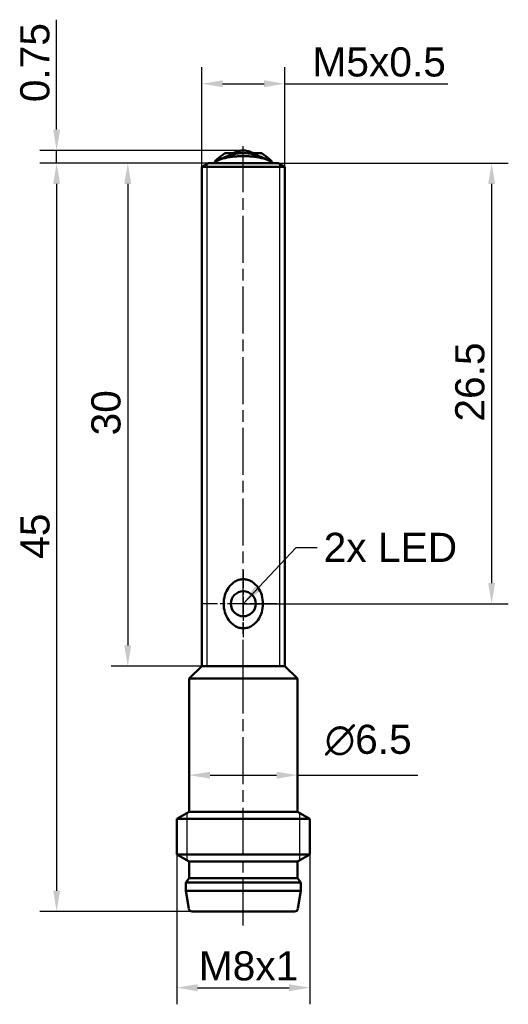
# Model space of a CAD drawing. Header units: millimetres. Extents: x 30.4 to 59.8, y 12.2 to 71.4.
import ezdxf

# ---------------------------------------------------------------- set-up
doc = ezdxf.new("R2010")
doc.units = ezdxf.units.MM
doc.header["$LTSCALE"] = 0.5
doc.linetypes.add('CHAIN', pattern=[0.3543, 0.2362, -0.0295, 0.0591, -0.0295])
for name, color, linetype, lineweight in [('Bemaßungen(DIN)', 179, 'Continuous', 25), ('Gewinde(DIN)', 179, 'Continuous', 25), ('Mittellinie(DIN)', 179, 'CHAIN', 25), ('Mittelpunktmarkierung(DIN)', 179, 'Continuous', 25), ('Sichtbare Kanten(DIN)', 179, 'Continuous', 50), ('Symbole(DIN)', 179, 'Continuous', 25)]:
    doc.layers.add(name, color=color, linetype=linetype, lineweight=lineweight)
doc.styles.add('STANDARD-BSI~0', font='arial.ttf')
doc.dimstyles.new('Katalogzeichnungen', dxfattribs={"dimscale": 0.5, "dimtxt": 3.5, "dimasz": 2.5, "dimexe": 2, "dimexo": 0, "dimgap": 0.8, "dimtad": 1, "dimrnd": 1e-08, "dimdsep": 46, "dimtxsty": 'STANDARD-BSI~0', "dimcen": 0.09, "dimdle": 10, "dimclrd": 250, "dimclre": 250, "dimclrt": 250, "dimazin": 2, "dimtfac": 1, "dimtmove": 0, "dimatfit": 3, "dimfxl": 1, "dimtolj": 1, "dimtzin": 0, "dimlwd": 25, "dimlwe": 25, "dimarcsym": 0})
doc.dimstyles.new('Katalogzeichnungen$7', dxfattribs={"dimscale": 0.5, "dimtxt": 3.5, "dimasz": 2.5, "dimexe": 2, "dimexo": 0, "dimgap": 0.8, "dimtad": 1, "dimrnd": 1e-08, "dimdsep": 46, "dimtxsty": 'STANDARD-BSI~0', "dimcen": 0.09, "dimdle": 10, "dimclrd": 179, "dimclre": 250, "dimclrt": 250, "dimazin": 2, "dimtfac": 1, "dimtmove": 0, "dimatfit": 3, "dimfxl": 1, "dimtolj": 1, "dimtzin": 0, "dimlwd": 25, "dimlwe": 25, "dimarcsym": 0})

# ---------------------------------------------------------------- blocks, each defined once
blk = doc.blocks.new('*D4')
at = {"layer": 'Bemaßungen(DIN)', "color": 250, "linetype": 'Continuous', "lineweight": 25}
for p, q in [((45.975, 62.744), (59.789, 62.744)), ((58.789, 61.494), (58.789, 37.494)), ((43.875, 36.244), (59.789, 36.244))]:
    blk.add_line(p, q, dxfattribs=at)
at = {"layer": 'Bemaßungen(DIN)', "color": 250, "linetype": 'Continuous'}
for points in [[(58.581, 61.494), (58.998, 61.494), (58.789, 62.744)], [(58.581, 37.494), (58.998, 37.494), (58.789, 36.244)]]:
    blk.add_solid(points, dxfattribs=at)
at = {"layer": 'Defpoints', "color": 0, "linetype": 'Continuous'}
for p in [(45.975, 62.744), (43.875, 36.244), (58.789, 36.244)]:
    blk.add_point(p, dxfattribs=at)
at = {"layer": 'Bemaßungen(DIN)', "color": 250, "linetype": 'Continuous', "lineweight": 25, "insert": (56.602, 47.2), "char_height": 1.75, "attachment_point": 1, "rotation": 90, "style": 'STANDARD-BSI~0'}
blk.add_mtext('\\A1;26.5', dxfattribs=at)
blk = doc.blocks.new('*D5')
at = {"layer": 'Bemaßungen(DIN)', "color": 250, "linetype": 'Continuous', "lineweight": 25}
for p, q in [((40.625, 31.744), (40.625, 24.939)), ((47.125, 31.744), (47.125, 24.939)), ((41.875, 25.939), (45.875, 25.939)), ((47.125, 25.939), (54.366, 25.939))]:
    blk.add_line(p, q, dxfattribs=at)
at = {"layer": 'Bemaßungen(DIN)', "color": 250, "linetype": 'Continuous'}
for points in [[(41.875, 26.147), (41.875, 25.731), (40.625, 25.939)], [(45.875, 26.147), (45.875, 25.731), (47.125, 25.939)]]:
    blk.add_solid(points, dxfattribs=at)
at = {"layer": 'Defpoints', "color": 0, "linetype": 'Continuous'}
for p in [(40.625, 31.744), (47.125, 31.744), (47.125, 25.939)]:
    blk.add_point(p, dxfattribs=at)
at = {"layer": 'Bemaßungen(DIN)', "color": 250, "linetype": 'Continuous', "lineweight": 25, "insert": (48.775, 28.972), "char_height": 1.75, "attachment_point": 1, "style": 'STANDARD-BSI~0'}
blk.add_mtext('\\A1;{\\fAIGDT|b0|i0;\\H1.7500;\\ln}\\fArial|b0|i0;\\H1.7500;6.5', dxfattribs=at)
blk = doc.blocks.new('*D6')
at = {"layer": 'Bemaßungen(DIN)', "color": 250, "linetype": 'Continuous', "lineweight": 25}
for p, q in [((41.775, 62.744), (35.935, 62.744)), ((36.935, 61.494), (36.935, 33.744)), ((41.375, 32.494), (35.935, 32.494))]:
    blk.add_line(p, q, dxfattribs=at)
at = {"layer": 'Bemaßungen(DIN)', "color": 250, "linetype": 'Continuous'}
for points in [[(36.727, 61.494), (37.143, 61.494), (36.935, 62.744)], [(36.727, 33.744), (37.143, 33.744), (36.935, 32.494)]]:
    blk.add_solid(points, dxfattribs=at)
at = {"layer": 'Defpoints', "color": 0, "linetype": 'Continuous'}
for p in [(41.775, 62.744), (36.935, 32.494), (41.375, 32.494)]:
    blk.add_point(p, dxfattribs=at)
at = {"layer": 'Bemaßungen(DIN)', "color": 250, "linetype": 'Continuous', "lineweight": 25, "insert": (34.747, 46.369), "char_height": 1.75, "attachment_point": 1, "rotation": 90, "style": 'STANDARD-BSI~0'}
blk.add_mtext('\\A1;30', dxfattribs=at)
blk = doc.blocks.new('*D7')
at = {"layer": 'Bemaßungen(DIN)', "color": 250, "linetype": 'Continuous', "lineweight": 25}
for p, q in [((41.775, 62.744), (31.663, 62.744)), ((32.663, 61.494), (32.663, 18.994)), ((40.796, 17.744), (31.663, 17.744))]:
    blk.add_line(p, q, dxfattribs=at)
at = {"layer": 'Bemaßungen(DIN)', "color": 250, "linetype": 'Continuous'}
for points in [[(32.455, 61.494), (32.871, 61.494), (32.663, 62.744)], [(32.455, 18.994), (32.871, 18.994), (32.663, 17.744)]]:
    blk.add_solid(points, dxfattribs=at)
at = {"layer": 'Defpoints', "color": 0, "linetype": 'Continuous'}
for p in [(41.775, 62.744), (32.663, 17.744), (40.796, 17.744)]:
    blk.add_point(p, dxfattribs=at)
at = {"layer": 'Bemaßungen(DIN)', "color": 250, "linetype": 'Continuous', "lineweight": 25, "insert": (30.483, 38.949), "char_height": 1.75, "attachment_point": 1, "rotation": 90, "style": 'STANDARD-BSI~0'}
blk.add_mtext('\\A1;45', dxfattribs=at)
blk = doc.blocks.new('*D8')
at = {"layer": 'Bemaßungen(DIN)', "color": 250, "linetype": 'Continuous', "lineweight": 25}
for p, q in [((32.663, 64.756), (32.663, 71.365)), ((43.875, 63.506), (31.663, 63.506)), ((32.663, 62.744), (32.663, 63.506)), ((41.775, 62.744), (31.663, 62.744)), ((32.663, 61.494), (32.663, 60.244))]:
    blk.add_line(p, q, dxfattribs=at)
at = {"layer": 'Bemaßungen(DIN)', "color": 250, "linetype": 'Continuous'}
for points in [[(32.455, 64.756), (32.871, 64.756), (32.663, 63.506)], [(32.455, 61.494), (32.871, 61.494), (32.663, 62.744)]]:
    blk.add_solid(points, dxfattribs=at)
at = {"layer": 'Defpoints', "color": 0, "linetype": 'Continuous'}
for p in [(32.663, 63.506), (43.875, 63.506), (41.775, 62.744)]:
    blk.add_point(p, dxfattribs=at)
at = {"layer": 'Bemaßungen(DIN)', "color": 250, "linetype": 'Continuous', "lineweight": 25, "insert": (30.476, 66.406), "char_height": 1.75, "attachment_point": 1, "rotation": 90, "style": 'STANDARD-BSI~0'}
blk.add_mtext('\\A1;0.75', dxfattribs=at)
blk = doc.blocks.new('*D9')
at = {"layer": 'Bemaßungen(DIN)', "color": 250, "linetype": 'Continuous', "lineweight": 25}
for p, q in [((39.875, 21.177), (39.875, 12.162)), ((47.875, 21.177), (47.875, 12.162)), ((41.125, 13.162), (46.625, 13.162))]:
    blk.add_line(p, q, dxfattribs=at)
at = {"layer": 'Bemaßungen(DIN)', "color": 250, "linetype": 'Continuous'}
for points in [[(41.125, 13.37), (41.125, 12.954), (39.875, 13.162)], [(46.625, 13.37), (46.625, 12.954), (47.875, 13.162)]]:
    blk.add_solid(points, dxfattribs=at)
at = {"layer": 'Defpoints', "color": 0, "linetype": 'Continuous'}
for p in [(39.875, 21.177), (47.875, 21.177), (47.875, 13.162)]:
    blk.add_point(p, dxfattribs=at)
at = {"layer": 'Bemaßungen(DIN)', "color": 250, "linetype": 'Continuous', "lineweight": 25, "insert": (41.201, 15.349), "char_height": 1.75, "attachment_point": 1, "style": 'STANDARD-BSI~0'}
blk.add_mtext('\\A1;\\fArial|b0|i0;\\H1.7500;M8x1', dxfattribs=at)
blk = doc.blocks.new('*D10')
at = {"layer": 'Bemaßungen(DIN)', "color": 250, "linetype": 'Continuous', "lineweight": 25}
for p, q in [((41.375, 62.513), (41.375, 68.513)), ((46.375, 62.513), (46.375, 68.513)), ((42.625, 67.513), (45.125, 67.513)), ((46.375, 67.513), (56.163, 67.513))]:
    blk.add_line(p, q, dxfattribs=at)
at = {"layer": 'Bemaßungen(DIN)', "color": 250, "linetype": 'Continuous'}
for points in [[(42.625, 67.721), (42.625, 67.305), (41.375, 67.513)], [(45.125, 67.721), (45.125, 67.305), (46.375, 67.513)]]:
    blk.add_solid(points, dxfattribs=at)
at = {"layer": 'Defpoints', "color": 0, "linetype": 'Continuous'}
for p in [(46.375, 67.513), (41.375, 62.513), (46.375, 62.513)]:
    blk.add_point(p, dxfattribs=at)
at = {"layer": 'Bemaßungen(DIN)', "color": 250, "linetype": 'Continuous', "lineweight": 25, "insert": (48.025, 69.7), "char_height": 1.75, "attachment_point": 1, "style": 'STANDARD-BSI~0'}
blk.add_mtext('\\A1;\\fArial|b0|i0;\\H1.7500;M5x0.5', dxfattribs=at)

msp = doc.modelspace()

# ---------------------------------------------------------------- linework, layer by layer
at = {"layer": 'Gewinde(DIN)'}
for p, q in [((41.676, 62.687), (41.676, 32.494)), ((46.074, 32.494), (46.074, 62.687)), ((40.474, 23.657), (40.474, 20.831)), ((47.276, 20.831), (47.276, 23.657))]:
    msp.add_line(p, q, dxfattribs=at)
at = {"layer": 'Mittellinie(DIN)', "linetype": 'CHAIN', "ltscale": 23.990969}
for p, q in [((43.875, 31.244), (43.875, 63.763)), ((43.875, 16.901), (43.875, 32.994))]:
    msp.add_line(p, q, dxfattribs=at)
at = {"layer": 'Mittelpunktmarkierung(DIN)', "linetype": 'CHAIN', "ltscale": 8.88956}
msp.add_line((43.875, 38.244), (43.875, 34.244), dxfattribs=at)
at = {"layer": 'Mittelpunktmarkierung(DIN)', "linetype": 'CHAIN', "ltscale": 10.000767}
msp.add_line((45.875, 36.244), (41.375, 36.244), dxfattribs=at)
at = {"layer": 'Sichtbare Kanten(DIN)'}
for p, q in [((42.763, 63.344), (43.163, 63.344)), ((43.163, 63.344), (44.587, 63.344)), ((44.587, 63.344), (44.987, 63.344)), ((41.775, 62.744), (41.375, 62.513)), ((46.375, 62.513), (41.375, 62.513)), ((41.375, 32.494), (41.375, 62.513)), ((45.975, 62.744), (41.775, 62.744)), ((45.975, 62.744), (46.375, 62.513)), ((46.375, 32.494), (46.375, 62.513)), ((41.375, 32.494), (40.625, 31.744)), ((46.375, 32.494), (41.375, 32.494)), ((46.375, 32.494), (41.375, 32.494)), ((46.375, 32.494), (47.125, 31.744)), ((47.125, 31.744), (40.625, 31.744)), ((40.625, 23.744), (40.625, 31.744)), ((47.125, 23.744), (47.125, 31.744)), ((40.625, 23.744), (39.875, 23.311)), ((47.125, 23.744), (40.625, 23.744)), ((47.125, 23.744), (47.875, 23.311)), ((47.875, 23.311), (39.875, 23.311)), ((39.875, 21.177), (39.875, 23.311)), ((47.875, 21.177), (47.875, 23.311)), ((47.875, 21.177), (39.875, 21.177)), ((40.625, 20.744), (39.875, 21.177)), ((47.125, 20.744), (40.625, 20.744)), ((40.625, 19.744), (40.625, 20.744)), ((47.125, 20.744), (47.875, 21.177)), ((47.125, 19.744), (47.125, 20.744)), ((40.625, 19.744), (40.425, 19.494)), ((47.125, 19.744), (40.625, 19.744)), ((47.125, 19.744), (47.325, 19.494)), ((47.325, 19.494), (40.425, 19.494)), ((40.425, 18.994), (40.425, 19.494)), ((47.325, 18.994), (40.425, 18.994)), ((40.598, 17.913), (40.425, 18.994)), ((47.152, 17.913), (47.325, 18.994)), ((47.325, 18.994), (47.325, 19.494)), ((40.796, 17.744), (46.954, 17.744))]:
    msp.add_line(p, q, dxfattribs=at)
for centre, radius, start, end in [((43.875, 36.244), 0.75, 90, 270), ((43.875, 36.244), 0.75, 270, 90), ((40.796, 17.944), 0.2, 189.09028, 270), ((46.954, 17.944), 0.2, 270, 350.90972)]:
    msp.add_arc(centre, radius, start, end, dxfattribs=at)
for centre, major_axis, start_param, end_param in [((42.995, 63.244), (0.275, 0), 0.208129, 0.339768), ((44.755, 63.244), (-0.275, 0), 5.94341, 6.075056)]:
    msp.add_ellipse(centre, major_axis=major_axis, ratio=0.36397, start_param=start_param, end_param=end_param, dxfattribs=at)
for points, knots in [([(43.875, 63.506), (43.833, 63.506), (43.792, 63.502), (43.708, 63.489), (43.667, 63.479), (43.583, 63.457), (43.542, 63.445), (43.458, 63.418), (43.417, 63.404), (43.333, 63.374), (43.292, 63.359), (43.25, 63.344)], [0, 0, 0, 0, 0.19807, 0.19807, 0.3961401, 0.3961401, 0.5942101, 0.5942101, 0.7922802, 0.7922802, 0.9903502, 0.9903502, 0.9903502, 0.9903502]), ([(43.875, 63.506), (43.917, 63.506), (43.958, 63.502), (44.042, 63.489), (44.083, 63.479), (44.167, 63.457), (44.208, 63.445), (44.292, 63.418), (44.333, 63.404), (44.417, 63.374), (44.458, 63.359), (44.5, 63.344)], [0, 0, 0, 0, 0.19807, 0.19807, 0.3961401, 0.3961401, 0.5942101, 0.5942101, 0.7922802, 0.7922802, 0.9903502, 0.9903502, 0.9903502, 0.9903502]), ([(42.152, 62.744), (42.152, 62.751), (42.152, 62.757), (42.152, 62.762), (42.153, 62.767), (42.153, 62.772), (42.153, 62.777), (42.153, 62.781), (42.153, 62.785), (42.154, 62.789), (42.154, 62.792), (42.154, 62.796), (42.155, 62.798), (42.155, 62.801), (42.155, 62.803), (42.156, 62.804)], [0, 0, 0, 0, 0.2, 0.2, 0.2, 0.4, 0.4, 0.4, 0.6, 0.6, 0.6, 0.8, 0.8, 0.8, 0.9999999, 0.9999999, 0.9999999, 0.9999999]), ([(42.154, 62.744), (42.158, 62.758), (42.165, 62.771), (42.174, 62.785), (42.184, 62.798), (42.197, 62.812), (42.213, 62.825), (42.228, 62.839), (42.247, 62.852), (42.268, 62.866), (42.29, 62.879), (42.314, 62.892), (42.34, 62.905), (42.367, 62.918), (42.397, 62.931), (42.428, 62.944), (42.46, 62.957), (42.495, 62.969), (42.531, 62.981), (42.568, 62.993), (42.606, 63.004), (42.647, 63.015), (42.688, 63.026), (42.731, 63.037), (42.775, 63.047), (42.82, 63.057), (42.866, 63.067), (42.914, 63.076), (42.961, 63.085), (43.01, 63.093), (43.061, 63.101), (43.111, 63.108), (43.163, 63.115), (43.215, 63.122), (43.268, 63.128), (43.321, 63.133), (43.375, 63.138), (43.43, 63.143), (43.484, 63.147), (43.54, 63.15), (43.595, 63.153), (43.651, 63.156), (43.707, 63.157), (43.763, 63.159), (43.819, 63.16), (43.875, 63.16)], [0, 0, 0, 0, 0.066667, 0.066667, 0.066667, 0.133333, 0.133333, 0.133333, 0.2, 0.2, 0.2, 0.266667, 0.266667, 0.266667, 0.333333, 0.333333, 0.333333, 0.4, 0.4, 0.4, 0.466667, 0.466667, 0.466667, 0.533333, 0.533333, 0.533333, 0.6, 0.6, 0.6, 0.666667, 0.666667, 0.666667, 0.733333, 0.733333, 0.733333, 0.8, 0.8, 0.8, 0.866667, 0.866667, 0.866667, 0.933333, 0.933333, 0.933333, 1, 1, 1, 1]), ([(43.875, 63.344), (43.772, 63.344), (43.67, 63.337), (43.464, 63.31), (43.361, 63.289), (43.156, 63.237), (43.053, 63.205), (42.848, 63.132), (42.745, 63.091), (42.539, 63.002), (42.437, 62.953), (42.334, 62.902)], [0, 0, 0, 0, 0.1656344, 0.1656344, 0.3312688, 0.3312688, 0.4969031, 0.4969031, 0.6625375, 0.6625375, 0.8281719, 0.8281719, 0.8281719, 0.8281719]), ([(43.189, 63.34), (43.186, 63.341), (43.182, 63.342), (43.173, 63.344), (43.168, 63.344), (43.163, 63.344)], [0.000001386, 0.000001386, 0.000001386, 0.000001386, 0.001805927, 0.001805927, 0.003885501, 0.003885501, 0.003885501, 0.003885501]), ([(43.254, 63.277), (43.248, 63.284), (43.242, 63.291), (43.236, 63.298), (43.23, 63.304), (43.225, 63.31), (43.22, 63.316), (43.215, 63.322), (43.21, 63.327), (43.205, 63.331), (43.2, 63.335), (43.195, 63.338), (43.189, 63.34)], [0, 0, 0, 0, 0.25, 0.25, 0.25, 0.5, 0.5, 0.5, 0.75, 0.75, 0.75, 1, 1, 1, 1]), ([(43.875, 63.344), (43.978, 63.344), (44.08, 63.337), (44.286, 63.31), (44.389, 63.289), (44.594, 63.237), (44.697, 63.205), (44.902, 63.132), (45.005, 63.091), (45.211, 63.002), (45.313, 62.953), (45.416, 62.902)], [0, 0, 0, 0, 0.1656344, 0.1656344, 0.3312688, 0.3312688, 0.4969031, 0.4969031, 0.6625375, 0.6625375, 0.8281719, 0.8281719, 0.8281719, 0.8281719]), ([(43.875, 63.16), (43.931, 63.16), (43.987, 63.159), (44.043, 63.157), (44.099, 63.156), (44.155, 63.153), (44.21, 63.15), (44.266, 63.147), (44.32, 63.143), (44.375, 63.138), (44.429, 63.133), (44.482, 63.128), (44.535, 63.122), (44.587, 63.115), (44.639, 63.108), (44.689, 63.101), (44.74, 63.093), (44.789, 63.085), (44.836, 63.076), (44.884, 63.067), (44.93, 63.057), (44.975, 63.047), (45.019, 63.037), (45.062, 63.026), (45.103, 63.015), (45.144, 63.004), (45.182, 62.993), (45.219, 62.981), (45.255, 62.969), (45.29, 62.957), (45.322, 62.944), (45.353, 62.931), (45.383, 62.918), (45.41, 62.905), (45.436, 62.892), (45.46, 62.879), (45.482, 62.866), (45.503, 62.852), (45.522, 62.839), (45.537, 62.825), (45.553, 62.812), (45.566, 62.798), (45.576, 62.785), (45.585, 62.771), (45.592, 62.758), (45.596, 62.744)], [0, 0, 0, 0, 0.066667, 0.066667, 0.066667, 0.133333, 0.133333, 0.133333, 0.2, 0.2, 0.2, 0.266667, 0.266667, 0.266667, 0.333333, 0.333333, 0.333333, 0.4, 0.4, 0.4, 0.466667, 0.466667, 0.466667, 0.533333, 0.533333, 0.533333, 0.6, 0.6, 0.6, 0.666667, 0.666667, 0.666667, 0.733333, 0.733333, 0.733333, 0.8, 0.8, 0.8, 0.866667, 0.866667, 0.866667, 0.933333, 0.933333, 0.933333, 1, 1, 1, 1]), ([(44.496, 63.277), (44.502, 63.284), (44.508, 63.291), (44.514, 63.298), (44.52, 63.304), (44.525, 63.31), (44.53, 63.316), (44.535, 63.322), (44.54, 63.327), (44.545, 63.331), (44.55, 63.335), (44.555, 63.338), (44.561, 63.34)], [0, 0, 0, 0, 0.25, 0.25, 0.25, 0.5, 0.5, 0.5, 0.75, 0.75, 0.75, 1, 1, 1, 1]), ([(44.587, 63.344), (44.582, 63.344), (44.577, 63.344), (44.568, 63.342), (44.564, 63.341), (44.561, 63.34)], [-0.003885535, -0.003885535, -0.003885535, -0.003885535, -0.00180597, -0.00180597, -0.00000138, -0.00000138, -0.00000138, -0.00000138]), ([(45.594, 62.804), (45.595, 62.803), (45.595, 62.801), (45.595, 62.798), (45.596, 62.796), (45.596, 62.792), (45.596, 62.789), (45.597, 62.785), (45.597, 62.781), (45.597, 62.777), (45.597, 62.772), (45.597, 62.767), (45.598, 62.762), (45.598, 62.757), (45.598, 62.751), (45.598, 62.744)], [0.0000001, 0.0000001, 0.0000001, 0.0000001, 0.2, 0.2, 0.2, 0.4, 0.4, 0.4, 0.6, 0.6, 0.6, 0.8, 0.8, 0.8, 1, 1, 1, 1]), ([(43.875, 37.719), (43.962, 37.719), (44.05, 37.707), (44.221, 37.658), (44.303, 37.621), (44.533, 37.483), (44.664, 37.351), (44.854, 37.079), (44.93, 36.921), (45.031, 36.586), (45.054, 36.409), (45.054, 36.08), (45.031, 35.902), (44.93, 35.567), (44.854, 35.409), (44.664, 35.137), (44.533, 35.005), (44.303, 34.867), (44.221, 34.831), (44.05, 34.782), (43.962, 34.769), (43.788, 34.769), (43.7, 34.782), (43.529, 34.831), (43.447, 34.867), (43.217, 35.005), (43.086, 35.137), (42.896, 35.409), (42.82, 35.567), (42.719, 35.902), (42.696, 36.08), (42.696, 36.244), (42.696, 36.409), (42.719, 36.586), (42.82, 36.921), (42.896, 37.079), (43.086, 37.351), (43.217, 37.483), (43.447, 37.621), (43.529, 37.658), (43.7, 37.707), (43.788, 37.719), (43.875, 37.719)], [0.2036634, 0.2036634, 0.2036634, 0.2036634, 0.2298996, 0.2298996, 0.2561358, 0.2561358, 0.3086082, 0.3086082, 0.3579675, 0.3579675, 0.4073267, 0.4073267, 0.456686, 0.456686, 0.5060453, 0.5060453, 0.5585177, 0.5585177, 0.5847539, 0.5847539, 0.6109901, 0.6109901, 0.6372263, 0.6372263, 0.6634625, 0.6634625, 0.7159349, 0.7159349, 0.7652942, 0.7652942, 0.8146535, 0.8146535, 0.8146535, 0.8640127, 0.8640127, 0.913372, 0.913372, 0.9658444, 0.9658444, 0.9920806, 0.9920806, 1.0183168, 1.0183168, 1.0183168, 1.0183168])]:
    msp.add_open_spline(points, degree=3, knots=knots, dxfattribs=at)
for points in [[(42.156, 62.804), (42.17, 62.855), (42.211, 62.907), (42.276, 62.958)], [(42.276, 62.958), (42.439, 63.087), (42.601, 63.215), (42.763, 63.344)], [(44.987, 63.344), (45.149, 63.215), (45.311, 63.087), (45.474, 62.958)], [(45.474, 62.958), (45.539, 62.907), (45.58, 62.855), (45.594, 62.804)]]:
    msp.add_open_spline(points, degree=3, dxfattribs=at)

# ---------------------------------------------------------------- texts
at = {"layer": 'Symbole(DIN)', "color": 250, "insert": (48.701, 40.512), "char_height": 1.75, "width": 8.01772, "attachment_point": 1, "style": 'STANDARD-BSI~0'}
msp.add_mtext('{\\fArial|b0|i0;2x LED}', dxfattribs=at)

# ---------------------------------------------------------------- dimensions: what is measured, and where the dimension line sits
at = {"layer": 'Bemaßungen(DIN)', "color": 250, "linetype": 'Continuous', "lineweight": 25}
for base, p1, p2, override, picture, middle in [((32.663, 63.506), (41.775, 62.744), (43.875, 63.506), {"dimgap": 0.8, "dimdec": 2, "dimlfac": 0.984509, "dimtol": 0, "dimlim": 0, "dimtp": 0, "dimtm": 0, "dimtdec": 2, "dimtofl": 1, "dimatfit": 1}, '*D8', (32.663, 68.685)), ((32.663, 17.744), (41.775, 62.744), (40.796, 17.744), {"dimgap": 0.8, "dimdec": 2, "dimtol": 0, "dimlim": 0, "dimtp": 0, "dimtm": 0, "dimtdec": 2, "dimtofl": 0, "dimatfit": 1}, '*D7', (32.663, 40.244)), ((36.935, 32.494), (41.775, 62.744), (41.375, 32.494), {"dimgap": 0.8, "dimdec": 0, "dimtol": 0, "dimlim": 0, "dimtp": 0, "dimtm": 0, "dimtdec": 2, "dimtofl": 0, "dimatfit": 1}, '*D6', (36.935, 47.619)), ((58.789, 36.244), (45.975, 62.744), (43.875, 36.244), {"dimgap": 0.8, "dimdec": 2, "dimtol": 0, "dimlim": 0, "dimtp": 0, "dimtm": 0, "dimtdec": 2, "dimtofl": 0, "dimatfit": 1}, '*D4', (58.789, 49.494))]:
    dim = msp.add_linear_dim(base=base, p1=p1, p2=p2, angle=270, dimstyle='Katalogzeichnungen', override=override, dxfattribs=at)
    dim.commit()
    dim.dimension.update_dxf_attribs({"geometry": picture, "text_midpoint": middle, "dimtype": 160})
for base, p1, p2, text, override, picture, middle in [((46.375, 67.513), (41.375, 62.513), (46.375, 62.513), '\\fArial|b0|i0;\\H1.7500;M<>x0.5', {"dimgap": 0.8, "dimdec": 2, "dimtol": 0, "dimlim": 0, "dimtp": 0, "dimtm": 0, "dimtdec": 2, "dimtofl": 0, "dimatfit": 2}, '*D10', (51.894, 67.513)), ((47.875, 13.162), (39.875, 21.177), (47.875, 21.177), '\\fArial|b0|i0;\\H1.7500;M<>x1', {"dimgap": 0.8, "dimdec": 2, "dimtol": 0, "dimlim": 0, "dimtp": 0, "dimtm": 0, "dimtdec": 2, "dimtofl": 0, "dimatfit": 1}, '*D9', (43.875, 13.162))]:
    dim = msp.add_linear_dim(base=base, p1=p1, p2=p2, text=text, dimstyle='Katalogzeichnungen', override=override, dxfattribs=at)
    dim.commit()
    dim.dimension.update_dxf_attribs({"geometry": picture, "text_midpoint": middle, "dimtype": 160})
dim = msp.add_linear_dim(base=(47.125, 25.939), p1=(40.625, 31.744), p2=(47.125, 31.744), angle=180, text='{\\fAIGDT|b0|i0;\\H1.7500;\\ln}\\fArial|b0|i0;\\H1.7500;<>', dimstyle='Katalogzeichnungen', override={"dimgap": 0.8, "dimdec": 2, "dimtol": 0, "dimlim": 0, "dimtp": 0, "dimtm": 0, "dimtdec": 2, "dimtofl": 0, "dimatfit": 2}, dxfattribs=at)
dim.commit()
dim.dimension.update_dxf_attribs({"geometry": '*D5', "text_midpoint": (51.37, 25.939), "dimtype": 160})

# ---------------------------------------------------------------- leaders
at = {"layer": 'Symbole(DIN)', "color": 179, "linetype": 'Continuous', "lineweight": 25, "annotation_type": 0, "has_hookline": 1, "hookline_direction": 0, "text_width": 7.815}
msp.add_leader([(43.875, 36.244), (47.051, 39.637), (48.301, 39.637)], dimstyle='Katalogzeichnungen$7', override={"dimtad": 0}, dxfattribs=at)

doc.saveas('drawing.dxf')
